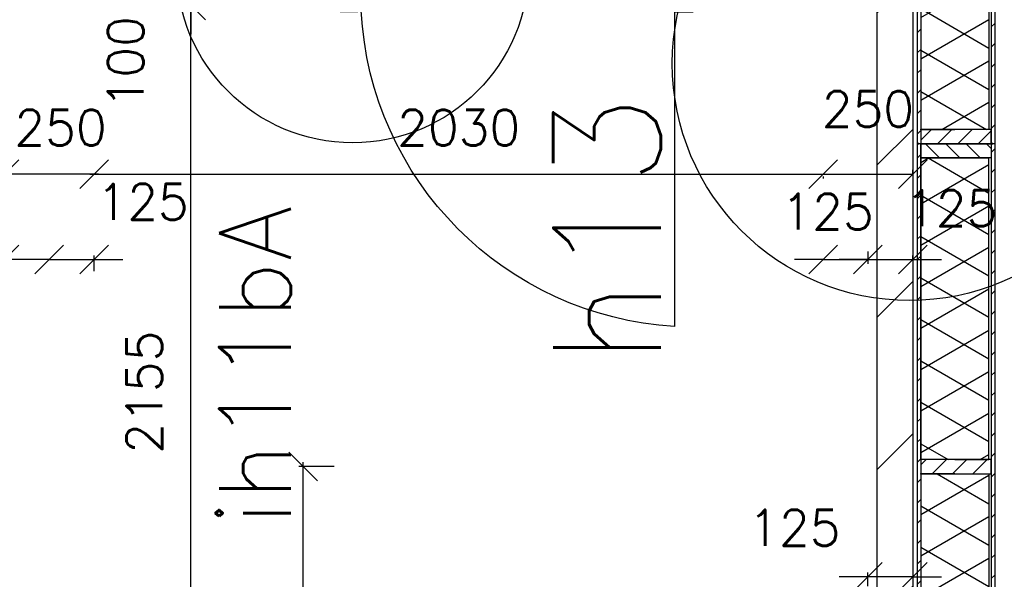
# Model space of a CAD drawing. Extents: x 7198 to 172353, y -998 to 131648.
# Tile 45 of 66: x 38620 to 41362, y 74632 to 76192. Entities that reach past the tile are written whole.
import ezdxf
from ezdxf.enums import TextEntityAlignment as Align

# ---------------------------------------------------------------- set-up
doc = ezdxf.new("R2010")
doc.units = 0
doc.header["$LTSCALE"] = 50
doc.header["$MEASUREMENT"] = 0
doc.header["$PDSIZE"] = -1
doc.layers.get('0').update_dxf_attribs({"linetype": 'CONTINUOUS'})
doc.layers.get('DEFPOINTS').update_dxf_attribs({"linetype": 'CONTINUOUS'})
for name, color, linetype in [('00', 7, 'CONTINUOUS'), ('_DETAILNUMMERS', 4, 'CONTINUOUS'), ('_DETAILNUMMERSTEKST', 4, 'CONTINUOUS'), ('A--A21--_F-23-', 9, 'CONTINUOUS'), ('A--A22--_F123-', 9, 'CONTINUOUS'), ('A--A25--_F-2--', 9, 'CONTINUOUS'), ('A--A42--_F-23-', 9, 'CONTINUOUS'), ('A--L21--', 3, 'CONTINUOUS'), ('A--L21--_F-2--', 7, 'CONTINUOUS'), ('A--L22--_F-2--', 7, 'CONTINUOUS'), ('A--L25--', 7, 'CONTINUOUS'), ('A--L25--_F-23-', 7, 'CONTINUOUS'), ('A--L32--', 7, 'CONTINUOUS'), ('A--L32--_F123-', 1, 'CONTINUOUS'), ('A--L32--_F123-DRAAIR', 7, 'CONTINUOUS'), ('A--L42--', 7, 'CONTINUOUS'), ('A--L42--_F-23-', 7, 'CONTINUOUS'), ('A--M$1A-_F123-', 1, 'CONTINUOUS'), ('X--LR---_CP', 7, 'CONTINUOUS')]:
    doc.layers.add(name, color=color, linetype=linetype)
doc.styles.add('ALFA-0_25', font='ROMANS')
doc.styles.add('HIEMSTRA', font='romans.shx')
doc.dimstyles.get("Standard").update_dxf_attribs({"dimscale": 40, "dimtxt": 2.5, "dimasz": 2, "dimexe": 0.3, "dimexo": 0.3, "dimgap": 2, "dimtad": 1, "dimdec": 0, "dimzin": 0, "dimdsep": 46, "dimtxsty": 'HIEMSTRA', "dimblk1": 'OBLIQUE', "dimblk2": 'OBLIQUE', "dimsah": 1, "dimcen": -0.09, "dimdle": 0.3, "dimse1": 1, "dimclrd": 2, "dimclre": 2, "dimclrt": 3, "dimadec": 0, "dimazin": 0, "dimtfac": 1, "dimtdec": 4, "dimtofl": 0, "dimtmove": 2, "dimatfit": 3, "dimldrblk": 'OBLIQUE', "dimfxl": 1, "dimtvp": 625, "dimtolj": 1, "dimtzin": 0, "dimarcsym": 0})
pattern_1 = [(330, (-50, 9e-15), (50, 86.603), []), (30, (-50, 9e-15), (-50, 86.603), [])]

# ---------------------------------------------------------------- blocks, each defined once
blk = doc.blocks.new('*U817')
at = {"layer": 'A--A22--_F123-', "linetype": 'Continuous'}
h = blk.add_hatch(dxfattribs=at)
h.set_pattern_fill('ALFALINE', color=256, scale=300, style=0)
h.set_pattern_definition([(45, (-41057.1, -76281.54), (-212.132, 212.132), [])])
h.paths.add_polyline_path([(0, 0), (50, 50), (50, -2304.7), (0, -2254.7), (-50, -2204.7), (-50, -50)])
at = {"layer": 'A--L22--_F-2--', "color": 3, "linetype": 'Continuous'}
for points in [[(50, 50), (50, 50), (50, -2304.7), (50, -2304.7)], [(-50, -50), (-50, -50), (-50, -2204.7), (-50, -2204.7)]]:
    blk.add_lwpolyline(points, dxfattribs=at)
blk = doc.blocks.new('_OBLIQUE')
at = {"color": 0, "linetype": 'ByBlock'}
blk.add_line((-0.5, -0.5), (0.5, 0.5), dxfattribs=at)
blk = doc.blocks.new('*D152')
at = {"color": 2, "linetype": 'ByBlock', "transparency": 16777216}
for p, q in [((38815, 75761.2), (40869.1, 75761.2)), ((40857.1, 75755.4), (40857.1, 75749.2))]:
    blk.add_line(p, q, dxfattribs=at)
at = {"layer": 'DEFPOINTS', "color": 0, "linetype": 'ByBlock', "transparency": 16777216}
for p in [(38827, 75767.4), (40857.1, 75767.4), (40857.1, 75761.2)]:
    blk.add_point(p, dxfattribs=at)
at = {"color": 2, "linetype": 'ByBlock', "transparency": 16777216, "xscale": 80, "yscale": 80, "zscale": 80, "rotation": 180}
blk.add_blockref('_OBLIQUE', (38827, 75761.2), dxfattribs=at)
at = {"color": 2, "linetype": 'ByBlock', "transparency": 16777216, "xscale": 80, "yscale": 80, "zscale": 80}
blk.add_blockref('_OBLIQUE', (40857.1, 75761.2), dxfattribs=at)
at = {"color": 3, "linetype": 'ByBlock', "transparency": 16777216, "insert": (39842.1, 75891.2), "char_height": 100, "attachment_point": 5, "style": 'HIEMSTRA'}
blk.add_mtext('\\A1;2030', dxfattribs=at)
blk = doc.blocks.new('*D153')
at = {"color": 2, "linetype": 'ByBlock', "transparency": 16777216}
for p, q in [((40982.1, 75545.7), (40982.1, 75511.2)), ((40857.1, 75523.2), (40777.1, 75523.2)), ((40857.1, 75523.2), (40982.1, 75523.2)), ((40982.1, 75523.2), (41062.1, 75523.2))]:
    blk.add_line(p, q, dxfattribs=at)
at = {"layer": 'DEFPOINTS', "color": 0, "linetype": 'ByBlock', "transparency": 16777216}
for p in [(40857.1, 75557.7), (40982.1, 75557.7), (40982.1, 75523.2)]:
    blk.add_point(p, dxfattribs=at)
at = {"color": 2, "linetype": 'ByBlock', "transparency": 16777216, "xscale": 80, "yscale": 80, "zscale": 80}
blk.add_blockref('_OBLIQUE', (40857.1, 75523.2), dxfattribs=at)
at = {"color": 2, "linetype": 'ByBlock', "transparency": 16777216, "xscale": 80, "yscale": 80, "zscale": 80, "rotation": 180}
blk.add_blockref('_OBLIQUE', (40982.1, 75523.2), dxfattribs=at)
at = {"color": 3, "linetype": 'ByBlock', "transparency": 16777216, "insert": (40869.6, 75657), "char_height": 100, "attachment_point": 5, "style": 'HIEMSTRA'}
blk.add_mtext('\\A1;125', dxfattribs=at)
blk = doc.blocks.new('*D154')
at = {"color": 2, "linetype": 'ByBlock', "transparency": 16777216}
for p, q in [((41107.1, 75522.8), (41107.1, 75535.2)), ((40982.1, 75523.2), (40902.1, 75523.2)), ((40982.1, 75523.2), (41107.1, 75523.2)), ((41107.1, 75523.2), (41187.1, 75523.2))]:
    blk.add_line(p, q, dxfattribs=at)
at = {"layer": 'DEFPOINTS', "color": 0, "linetype": 'ByBlock', "transparency": 16777216}
for p in [(40982.1, 75510.8), (41107.1, 75523.2), (41107.1, 75510.8)]:
    blk.add_point(p, dxfattribs=at)
at = {"color": 2, "linetype": 'ByBlock', "transparency": 16777216, "xscale": 80, "yscale": 80, "zscale": 80}
blk.add_blockref('_OBLIQUE', (40982.1, 75523.2), dxfattribs=at)
at = {"color": 2, "linetype": 'ByBlock', "transparency": 16777216, "xscale": 80, "yscale": 80, "zscale": 80, "rotation": 180}
blk.add_blockref('_OBLIQUE', (41107.1, 75523.2), dxfattribs=at)
at = {"color": 3, "linetype": 'ByBlock', "transparency": 16777216, "insert": (41213.8, 75666.4), "char_height": 100, "attachment_point": 5, "style": 'HIEMSTRA'}
blk.add_mtext('\\A1;125', dxfattribs=at)
blk = doc.blocks.new('*D155')
at = {"color": 2, "linetype": 'ByBlock', "transparency": 16777216}
for p, q in [((38577, 75760.8), (38577, 75773.2)), ((38839, 75761.2), (38565, 75761.2))]:
    blk.add_line(p, q, dxfattribs=at)
at = {"layer": 'DEFPOINTS', "color": 0, "linetype": 'ByBlock', "transparency": 16777216}
for p in [(38577, 75761.2), (38577, 75748.8), (38827, 75748.8)]:
    blk.add_point(p, dxfattribs=at)
at = {"color": 2, "linetype": 'ByBlock', "transparency": 16777216, "xscale": 80, "yscale": 80, "zscale": 80, "rotation": 180}
blk.add_blockref('_OBLIQUE', (38577, 75761.2), dxfattribs=at)
at = {"color": 2, "linetype": 'ByBlock', "transparency": 16777216, "xscale": 80, "yscale": 80, "zscale": 80}
blk.add_blockref('_OBLIQUE', (38827, 75761.2), dxfattribs=at)
at = {"color": 3, "linetype": 'ByBlock', "transparency": 16777216, "insert": (38733.2, 75891.2), "char_height": 100, "attachment_point": 5, "style": 'HIEMSTRA'}
blk.add_mtext('\\A1;250', dxfattribs=at)
blk = doc.blocks.new('*D159')
at = {"color": 2, "linetype": 'ByBlock', "transparency": 16777216}
for p, q in [((38577, 75491.4), (38577, 75535.2)), ((38577, 75523.2), (38497, 75523.2)), ((38702, 75523.2), (38577, 75523.2)), ((38702, 75523.2), (38782, 75523.2))]:
    blk.add_line(p, q, dxfattribs=at)
at = {"layer": 'DEFPOINTS', "color": 0, "linetype": 'ByBlock', "transparency": 16777216}
for p in [(38577, 75523.2), (38577, 75479.4), (38702, 75479.4)]:
    blk.add_point(p, dxfattribs=at)
at = {"color": 2, "linetype": 'ByBlock', "transparency": 16777216, "xscale": 80, "yscale": 80, "zscale": 80}
blk.add_blockref('_OBLIQUE', (38577, 75523.2), dxfattribs=at)
at = {"color": 2, "linetype": 'ByBlock', "transparency": 16777216, "xscale": 80, "yscale": 80, "zscale": 80, "rotation": 180}
blk.add_blockref('_OBLIQUE', (38702, 75523.2), dxfattribs=at)
at = {"color": 3, "linetype": 'ByBlock', "transparency": 16777216, "insert": (38450.3, 75664.1), "char_height": 100, "attachment_point": 5, "style": 'HIEMSTRA'}
blk.add_mtext('\\A1;125', dxfattribs=at)
blk = doc.blocks.new('*D160')
at = {"color": 2, "linetype": 'ByBlock', "transparency": 16777216}
for p, q in [((38827, 75491.4), (38827, 75535.2)), ((38702, 75523.2), (38622, 75523.2)), ((38702, 75523.2), (38827, 75523.2)), ((38827, 75523.2), (38907, 75523.2))]:
    blk.add_line(p, q, dxfattribs=at)
at = {"layer": 'DEFPOINTS', "color": 0, "linetype": 'ByBlock', "transparency": 16777216}
for p in [(38827, 75523.2), (38702, 75479.4), (38827, 75479.4)]:
    blk.add_point(p, dxfattribs=at)
at = {"color": 2, "linetype": 'ByBlock', "transparency": 16777216, "xscale": 80, "yscale": 80, "zscale": 80}
blk.add_blockref('_OBLIQUE', (38702, 75523.2), dxfattribs=at)
at = {"color": 2, "linetype": 'ByBlock', "transparency": 16777216, "xscale": 80, "yscale": 80, "zscale": 80, "rotation": 180}
blk.add_blockref('_OBLIQUE', (38827, 75523.2), dxfattribs=at)
at = {"color": 3, "linetype": 'ByBlock', "transparency": 16777216, "insert": (38961.9, 75684.3), "char_height": 100, "attachment_point": 5, "style": 'HIEMSTRA'}
blk.add_mtext('\\A1;125', dxfattribs=at)
blk = doc.blocks.new('*D161')
at = {"color": 2, "linetype": 'ByBlock', "transparency": 16777216}
for p, q in [((41107.1, 75760.8), (41107.1, 75773.2)), ((40845.1, 75761.2), (41107.1, 75761.2))]:
    blk.add_line(p, q, dxfattribs=at)
at = {"layer": 'DEFPOINTS', "color": 0, "linetype": 'ByBlock', "transparency": 16777216}
for p in [(40857.1, 75748.8), (41107.1, 75761.2), (41107.1, 75748.8)]:
    blk.add_point(p, dxfattribs=at)
at = {"color": 2, "linetype": 'ByBlock', "transparency": 16777216, "xscale": 80, "yscale": 80, "zscale": 80, "rotation": 180}
blk.add_blockref('_OBLIQUE', (40857.1, 75761.2), dxfattribs=at)
at = {"color": 2, "linetype": 'ByBlock', "transparency": 16777216, "xscale": 80, "yscale": 80, "zscale": 80}
blk.add_blockref('_OBLIQUE', (41107.1, 75761.2), dxfattribs=at)
at = {"color": 3, "linetype": 'ByBlock', "transparency": 16777216, "insert": (40982.1, 75943.2), "char_height": 100, "attachment_point": 5, "style": 'HIEMSTRA'}
blk.add_mtext('\\A1;250', dxfattribs=at)
blk = doc.blocks.new('*D189')
at = {"color": 2, "linetype": 'ByBlock', "transparency": 16777216}
blk.add_line((39096.6, 74064.2), (39096.6, 76243.5), dxfattribs=at)
at = {"layer": 'DEFPOINTS', "color": 0, "linetype": 'ByBlock', "transparency": 16777216}
for p in [(39096.6, 76231.5), (39096.6, 76231.5), (39096.6, 74076.2)]:
    blk.add_point(p, dxfattribs=at)
at = {"color": 2, "linetype": 'ByBlock', "transparency": 16777216, "xscale": 80, "yscale": 80, "zscale": 80}
for p, rotation in [((39096.6, 76231.5), 90), ((39096.6, 74076.2), 270)]:
    blk.add_blockref('_OBLIQUE', p, dxfattribs=dict(at, rotation=rotation))
at = {"color": 3, "linetype": 'ByBlock', "transparency": 16777216, "insert": (38966.6, 75153.9), "char_height": 100, "attachment_point": 5, "rotation": 90, "style": 'HIEMSTRA'}
blk.add_mtext('\\A1;2155', dxfattribs=at)
blk = doc.blocks.new('*D196')
at = {"color": 2, "linetype": 'ByBlock', "transparency": 16777216}
for p, q in [((39096.6, 76331.5), (39096.6, 76411.5)), ((39096.6, 76231.5), (39096.6, 76331.5)), ((39096.6, 76231.5), (39096.6, 76151.5))]:
    blk.add_line(p, q, dxfattribs=at)
at = {"layer": 'DEFPOINTS', "color": 0, "linetype": 'ByBlock', "transparency": 16777216}
for p in [(39096.6, 76331.5), (39096.6, 76331.5), (39096.6, 76231.5)]:
    blk.add_point(p, dxfattribs=at)
at = {"color": 2, "linetype": 'ByBlock', "transparency": 16777216, "xscale": 80, "yscale": 80, "zscale": 80}
for p, rotation in [((39096.6, 76331.5), 270), ((39096.6, 76231.5), 90)]:
    blk.add_blockref('_OBLIQUE', p, dxfattribs=dict(at, rotation=rotation))
at = {"color": 3, "linetype": 'ByBlock', "transparency": 16777216, "insert": (38914.6, 76073.3), "char_height": 100, "attachment_point": 5, "rotation": 90, "style": 'HIEMSTRA'}
blk.add_mtext('\\A1;100', dxfattribs=at)
blk = doc.blocks.new('*D225')
at = {"color": 2, "linetype": 'ByBlock', "transparency": 16777216}
for p, q in [((39409.1, 73964.9), (39409.1, 74958.9)), ((39495.5, 74946.9), (39397.1, 74946.9))]:
    blk.add_line(p, q, dxfattribs=at)
at = {"layer": 'DEFPOINTS', "color": 0, "linetype": 'ByBlock', "transparency": 16777216}
for p in [(39409.1, 74946.9), (39507.5, 74946.9), (39507.5, 73976.9)]:
    blk.add_point(p, dxfattribs=at)
at = {"color": 2, "linetype": 'ByBlock', "transparency": 16777216, "xscale": 80, "yscale": 80, "zscale": 80}
for p, rotation in [((39409.1, 74946.9), 90), ((39409.1, 73976.9), 270)]:
    blk.add_blockref('_OBLIQUE', p, dxfattribs=dict(at, rotation=rotation))
at = {"color": 3, "linetype": 'ByBlock', "transparency": 16777216, "insert": (39279.1, 74461.9), "char_height": 100, "attachment_point": 5, "rotation": 90, "style": 'HIEMSTRA'}
blk.add_mtext('\\A1;970', dxfattribs=at)
blk = doc.blocks.new('*D244')
at = {"color": 2, "linetype": 'ByBlock', "transparency": 16777216}
for p, q in [((40982.1, 74613.2), (40982.1, 74651.3)), ((40982.1, 74639.3), (40902.1, 74639.3)), ((41107.1, 74639.3), (40982.1, 74639.3)), ((41107.1, 74639.3), (41187.1, 74639.3))]:
    blk.add_line(p, q, dxfattribs=at)
at = {"layer": 'DEFPOINTS', "color": 0, "linetype": 'ByBlock', "transparency": 16777216}
for p in [(40982.1, 74639.3), (40982.1, 74601.2), (41107.1, 74601.2)]:
    blk.add_point(p, dxfattribs=at)
at = {"color": 2, "linetype": 'ByBlock', "transparency": 16777216, "xscale": 80, "yscale": 80, "zscale": 80}
blk.add_blockref('_OBLIQUE', (40982.1, 74639.3), dxfattribs=at)
at = {"color": 2, "linetype": 'ByBlock', "transparency": 16777216, "xscale": 80, "yscale": 80, "zscale": 80, "rotation": 180}
blk.add_blockref('_OBLIQUE', (41107.1, 74639.3), dxfattribs=at)
at = {"color": 3, "linetype": 'ByBlock', "transparency": 16777216, "insert": (40777.2, 74776), "char_height": 100, "attachment_point": 5, "style": 'HIEMSTRA'}
blk.add_mtext('\\A1;125', dxfattribs=at)
blk = doc.blocks.new('NH40_196')
at = {"layer": 'A--A25--_F-2--'}
h = blk.add_hatch(dxfattribs=at)
h.set_pattern_fill('ALFALINE', color=256, scale=40, style=0, pattern_type=2)
h.set_pattern_definition([(45, (-6, 0), (-28.284, 28.284), [])])
h.paths.add_polyline_path([(0, 0), (0, 196), (40, 196), (40, 0)])
at = {"layer": 'A--L25--_F-23-', "color": 2, "linetype": 'Continuous'}
blk.add_lwpolyline([(0, 0), (0, 196), (40, 196), (40, 0)], close=True, dxfattribs=at)
at = {"layer": 'X--LR---_CP'}
for p in [(0, 0), (0, 0), (40, 0)]:
    blk.add_point(p, dxfattribs=at)
blk = doc.blocks.new('*U602')
at = {"layer": 'A--A21--_F-23-', "linetype": 'Continuous'}
h = blk.add_hatch(dxfattribs=at)
h.set_pattern_fill('ALFAISO', color=256, scale=100, angle=270, style=0)
h.set_pattern_definition(pattern_1)
h.paths.add_polyline_path([(0, 0), (95, 0), (95, -840), (0, -840), (-95, -840), (-95, 0)])
at = {"layer": 'A--L21--_F-2--', "color": 2, "linetype": 'Continuous'}
for points in [[(0, 0), (-95, 0), (-95, -840), (0, -840)], [(0, 0), (95, 0), (95, -840), (0, -840)]]:
    blk.add_lwpolyline(points, dxfattribs=at)
blk = doc.blocks.new('*U599')
at = {"layer": 'A--A42--_F-23-', "linetype": 'Continuous'}
h = blk.add_hatch(dxfattribs=at)
h.set_pattern_fill('ALFALINE', color=256, scale=40, style=0)
h.set_pattern_definition([(45, (-41124.196, -77646.86), (-28.284271, 28.284271), [])])
h.paths.add_polyline_path([(0, 0), (5, 0), (5, -1800.6), (0, -1800.6), (-5, -1800.6), (-5, 0)])
at = {"layer": 'A--L42--_F-23-', "color": 2, "linetype": 'Continuous'}
for points in [[(0, 0), (-5, 0), (-5, -1800.6), (0, -1800.6)], [(0, 0), (5, 0), (5, -1800.6), (0, -1800.6)]]:
    blk.add_lwpolyline(points, dxfattribs=at)
blk = doc.blocks.new('*U598')
at = {"layer": 'A--A42--_F-23-', "linetype": 'Continuous'}
h = blk.add_hatch(dxfattribs=at)
h.set_pattern_fill('ALFALINE', color=256, scale=40, style=0)
h.set_pattern_definition([(45, (-41330.196, -77646.86), (-28.284271, 28.284271), [])])
h.paths.add_polyline_path([(0, 0), (5, 0), (5, -1800.6), (0, -1800.6), (-5, -1800.6), (-5, 0)])
at = {"layer": 'A--L42--_F-23-', "color": 2, "linetype": 'Continuous'}
for points in [[(0, 0), (-5, 0), (-5, -1800.6), (0, -1800.6)], [(0, 0), (5, 0), (5, -1800.6), (0, -1800.6)]]:
    blk.add_lwpolyline(points, dxfattribs=at)
blk = doc.blocks.new('*U597')
at = {"layer": 'A--A21--_F-23-', "linetype": 'Continuous'}
h = blk.add_hatch(dxfattribs=at)
h.set_pattern_fill('ALFAISO', color=256, scale=100, angle=270, style=0)
h.set_pattern_definition(pattern_1)
h.paths.add_polyline_path([(0, 0), (95, 0), (95, -800), (0, -800), (-95, -800), (-95, 0)])
at = {"layer": 'A--L21--_F-2--', "color": 2, "linetype": 'Continuous'}
for points in [[(0, 0), (-95, 0), (-95, -800), (0, -800)], [(0, 0), (95, 0), (95, -800), (0, -800)]]:
    blk.add_lwpolyline(points, dxfattribs=at)
blk = doc.blocks.new('*U596')
at = {"layer": 'A--A21--_F-23-', "linetype": 'Continuous'}
h = blk.add_hatch(dxfattribs=at)
h.set_pattern_fill('ALFAISO', color=256, scale=100, angle=90, style=0)
h.set_pattern_definition([(150, (50, -3e-15), (-50, -86.603), []), (210, (50, -3e-15), (50, -86.603), [])])
h.paths.add_polyline_path([(0, 0), (-95, 0), (-95, 840.6), (0, 840.6), (95, 840.6), (95, 0)])
at = {"layer": 'A--L21--_F-2--', "color": 2, "linetype": 'Continuous'}
for points in [[(0, 0), (-95, 0), (-95, 840.6), (0, 840.6)], [(0, 0), (95, 0), (95, 840.6), (0, 840.6)]]:
    blk.add_lwpolyline(points, dxfattribs=at)
blk = doc.blocks.new('*U595')
at = {"layer": 'A--A21--_F-23-', "linetype": 'Continuous'}
h = blk.add_hatch(dxfattribs=at)
h.set_pattern_fill('ALFAISO', color=256, scale=100, angle=89.992, style=0)
h.set_pattern_definition([(149.99, (50, -0.007), (-50.01, -86.596), []), (209.99, (50, -0.007), (49.99, -86.61), [])])
h.paths.add_polyline_path([(0, 0), (-95, 0), (-95, 0), (0, 0), (95, 0), (95, 0)])
at = {"layer": 'A--L21--_F-2--', "color": 2, "linetype": 'Continuous'}
for points in [[(0, 0), (-95, 0), (-95, 0), (0, 0)], [(0, 0), (95, 0), (95, 0), (0, 0)]]:
    blk.add_lwpolyline(points, dxfattribs=at)
blk = doc.blocks.new('*U594')
at = {"layer": 'A--A42--_F-23-', "linetype": 'Continuous'}
h = blk.add_hatch(dxfattribs=at)
h.set_pattern_fill('ALFALINE', color=256, scale=40, style=0)
h.set_pattern_definition([(45, (-41124.196, -75846.862), (-28.284271, 28.284271), [])])
h.paths.add_polyline_path([(0, 0), (5, 0), (5, -1890), (0, -1885), (-5, -1880), (-5, 0)])
at = {"layer": 'A--L42--_F-23-', "color": 2, "linetype": 'Continuous'}
for points in [[(0, 0), (-5, 0), (-5, -1880), (-5, -1880)], [(0, 0), (5, 0), (5, -1890), (5, -1890)]]:
    blk.add_lwpolyline(points, dxfattribs=at)
blk = doc.blocks.new('*U593')
at = {"layer": 'A--A42--_F-23-', "linetype": 'Continuous'}
h = blk.add_hatch(dxfattribs=at)
h.set_pattern_fill('ALFALINE', color=256, scale=40, style=0)
h.set_pattern_definition([(45, (-41330.196, -75846.862), (-28.284271, 28.284271), [])])
h.paths.add_polyline_path([(0, 0), (5, 0), (5, -2096), (0, -2091), (-5, -2086), (-5, 0)])
at = {"layer": 'A--L42--_F-23-', "color": 2, "linetype": 'Continuous'}
for points in [[(0, 0), (-5, 0), (-5, -2086), (-5, -2086)], [(0, 0), (5, 0), (5, -2096), (5, -2096)]]:
    blk.add_lwpolyline(points, dxfattribs=at)
blk = doc.blocks.new('dr_880 type1')
at = {"layer": 'A--L32--_F123-', "color": 1}
blk.add_line((67, 0), (917, 0), dxfattribs=at)
at = {"layer": 'A--L32--_F123-'}
for points in [[(0, 9), (0, 0), (67, 0), (67, 93.8), (50, 93.8), (50, 139), (0, 139), (0, 121), (12, 121), (12, 9), (0, 9)], [(984, 9), (984, 0), (917, 0), (917, 93.8), (934, 93.8), (934, 139), (984, 139), (984, 121), (972, 121), (972, 9), (984, 9)], [(52, 95.6), (52, 135.6), (932, 135.6), (929, 95.6), (52, 95.6)]]:
    blk.add_lwpolyline(points, close=True, dxfattribs=at)
at = {"layer": 'A--L32--_F123-DRAAIR', "color": 1}
blk.add_lwpolyline([(52, 135.6), (52, 1015.6, -0.381848), (924.9, 135.8)], format="xyb", dxfattribs=at)
at = {"layer": 'X--LR---_CP', "color": 1}
for p in [(12, 121), (12, 9)]:
    blk.add_point(p, dxfattribs=at)
at = {"layer": 'X--LR---_CP', "color": 2}
for p in [(972, 121), (972, 9)]:
    blk.add_point(p, dxfattribs=at)
at = {"layer": 'X--LR---_CP'}
blk.add_point((0, 0), dxfattribs=at)
blk = doc.blocks.new('DETAILNR')
at = {"layer": '_DETAILNUMMERS'}
blk.add_circle((32.9, -23.2), 490.7, dxfattribs=at)
at = {"layer": 'X--LR---_CP'}
blk.add_point((0, 0), dxfattribs=at)
at = {"layer": '_DETAILNUMMERSTEKST', "style": 'ALFA-0_25'}
blk.add_attdef('DETAILNR', text='', height=200, rotation=90, dxfattribs=at).set_placement((-618.4, 223.8), align=Align.RIGHT)

msp = doc.modelspace()

# ---------------------------------------------------------------- linework, layer by layer
at = {"layer": '_DETAILNUMMERS'}
msp.add_circle((41098, 76070), 660.8, dxfattribs=at)

# ---------------------------------------------------------------- block references
at = {"layer": '00', "linetype": 'Continuous'}
ref = msp.add_blockref('DETAILNR', (39523.7, 76306.5), dxfattribs=dict(at, rotation=90))
ref.add_attrib('DETAILNR', 'ih11bA', dxfattribs={"layer": '_DETAILNUMMERSTEKST', "height": 200, "rotation": 90, "style": 'ALFA-0_25'}).set_placement((39374.9, 75673.8), align=Align.RIGHT)
at = {"layer": 'A--L21--', "linetype": 'Continuous'}
for name, p in [('*U602', (41224.2, 76726.2)), ('*U817', (41057.1, 76281.5)), ('*U596', (41224.2, 74966.2)), ('*U595', (41224.2, 75806.9)), ('*U597', (41224.2, 74926.2))]:
    msp.add_blockref(name, p, dxfattribs=at)
at = {"layer": 'A--L25--', "xscale": -1, "rotation": 270}
for p in [(41129.2, 75846.2), (41129.2, 74926.2)]:
    msp.add_blockref('NH40_196', p, dxfattribs=at)
at = {"layer": 'A--L25--', "rotation": 270}
msp.add_blockref('NH40_196', (41129.2, 75846.9), dxfattribs=at)
at = {"layer": 'A--L32--', "rotation": 180.0037096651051}
msp.add_blockref('dr_880 type1', (40495.7, 76352.5), dxfattribs=at)
at = {"layer": 'A--L42--', "linetype": 'Continuous'}
for name, p in [('*U599', (41124.2, 77646.9)), ('*U598', (41330.2, 77646.9)), ('*U594', (41124.2, 75846.9)), ('*U593', (41330.2, 75846.9))]:
    msp.add_blockref(name, p, dxfattribs=at)

# ---------------------------------------------------------------- texts
at = {"layer": '_DETAILNUMMERSTEKST', "style": 'ALFA-0_25'}
msp.add_text('h13', height=300, rotation=90, dxfattribs=at).set_placement((40405.5, 75226.5))

# ---------------------------------------------------------------- dimensions: what is measured, and where the dimension line sits
at = {"layer": 'A--M$1A-_F123-', "linetype": 'Continuous'}
dim = msp.add_linear_dim(base=(39096.6, 76331.5), p1=(39096.6, 76231.5), p2=(39096.6, 76331.5), angle=90, dimstyle='Standard', dxfattribs=at)
dim.commit()
dim.dimension.update_dxf_attribs({"geometry": '*D196', "text_midpoint": (38914.6, 76073.3), "dimtype": 160})
for base, p1, p2, picture, middle in [((39096.6, 76231.5), (39096.6, 74076.2), (39096.6, 76231.5), '*D189', (38966.6, 75153.9)), ((39409.1, 74946.9), (39507.5, 73976.9), (39507.5, 74946.9), '*D225', (39279.1, 74461.9))]:
    dim = msp.add_linear_dim(base=base, p1=p1, p2=p2, angle=90, dimstyle='Standard', dxfattribs=at)
    dim.commit()
    dim.dimension.update_dxf_attribs({"geometry": picture, "text_midpoint": middle})
for base, p1, p2, picture, middle in [((41107.1, 75761.2), (40857.1, 75748.8), (41107.1, 75748.8), '*D161', (40982.1, 75943.2)), ((40857.1, 75761.2), (38827, 75767.4), (40857.1, 75767.4), '*D152', (39842.1, 75891.2))]:
    dim = msp.add_linear_dim(base=base, p1=p1, p2=p2, dimstyle='Standard', dxfattribs=at)
    dim.commit()
    dim.dimension.update_dxf_attribs({"geometry": picture, "text_midpoint": middle})
for base, p1, p2, picture, middle in [((38577, 75761.2), (38827, 75748.8), (38577, 75748.8), '*D155', (38733.2, 75891.2)), ((38827, 75523.2), (38702, 75479.4), (38827, 75479.4), '*D160', (38961.9, 75684.3)), ((38577, 75523.2), (38702, 75479.4), (38577, 75479.4), '*D159', (38450.3, 75664.1)), ((40982.1, 75523.2), (40857.1, 75557.7), (40982.1, 75557.7), '*D153', (40869.6, 75657)), ((41107.1, 75523.2), (40982.1, 75510.8), (41107.1, 75510.8), '*D154', (41213.8, 75666.4)), ((40982.1, 74639.3), (41107.1, 74601.2), (40982.1, 74601.2), '*D244', (40777.2, 74776))]:
    dim = msp.add_linear_dim(base=base, p1=p1, p2=p2, dimstyle='Standard', dxfattribs=at)
    dim.commit()
    dim.dimension.update_dxf_attribs({"geometry": picture, "text_midpoint": middle, "dimtype": 160})

doc.saveas('drawing.dxf')
